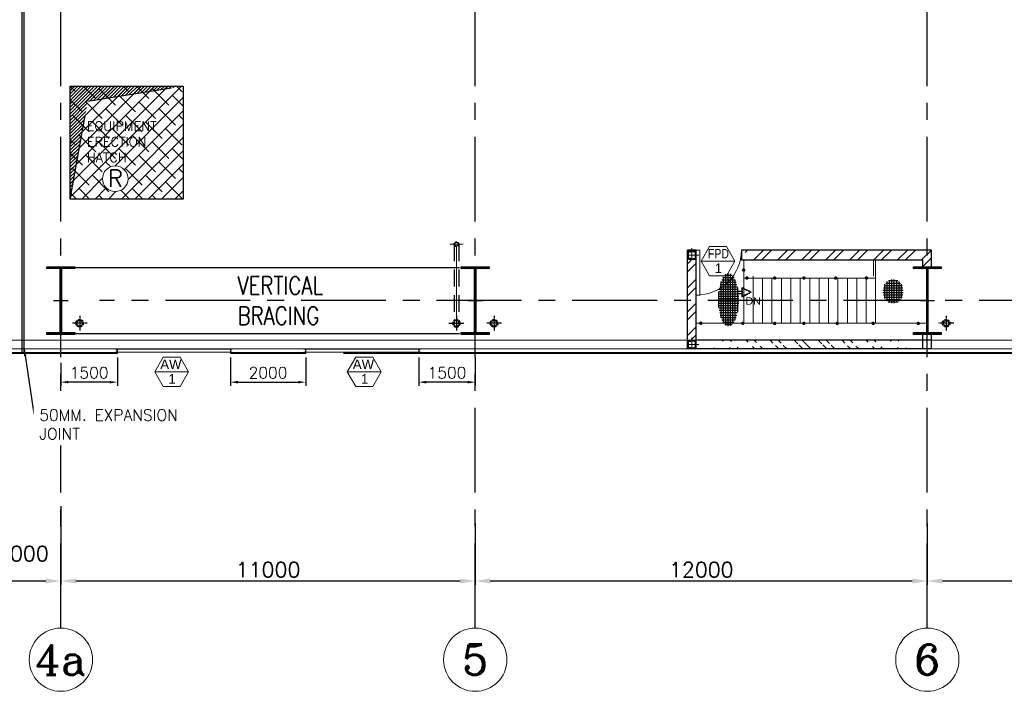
# Model space of a CAD drawing. Header units: inches. Extents: x 306235 to 1392759, y -66369 to 421098.
# Tile 56 of 91: x 439105 to 465241, y 83747 to 101590. Entities that reach past the tile are written whole.
import ezdxf
from ezdxf.enums import TextEntityAlignment as Align

# ---------------------------------------------------------------- set-up
doc = ezdxf.new("R2010")
doc.units = ezdxf.units.IN
doc.header["$LTSCALE"] = 1800
doc.header["$MEASUREMENT"] = 0
for name, pattern in [('CENTER', [2, 1.25, -0.25, 0.25, -0.25]), ('CENTER2', [1.125, 0.75, -0.125, 0.125, -0.125]), ('DASHDOT', [1, 0.5, -0.25, 0, -0.25]), ('DASHED', [0.75, 0.5, -0.25]), ('HIDDEN', [0.375, 0.25, -0.125]), ('HIDDEN2', [0.1875, 0.125, -0.0625])]:
    doc.linetypes.add(name, pattern=pattern)
doc.layers.get('0').update_dxf_attribs({"color": 253, "lineweight": 9})
for name, color, linetype, lineweight in [('2CON', 1, 'Continuous', 13), ('7', 8, 'CENTER', 13), ('A-CHEQUERED PLATE HATCH', 252, 'Continuous', 9), ('A-DOOR', 31, 'Continuous', 9), ('A-WIN TAG', 3, 'Continuous', 13), ('A-WIN TAG TEXT', 3, 'Continuous', 13), ('CL', 8, 'CENTER', 15), ('CLAD-1', 3, 'Continuous', 15), ('CONCRETE', 145, 'Continuous', 18), ('D', 2, 'Continuous', 13), ('dimension line', 4, 'Continuous', 13), ('DRAIN', 251, 'DASHED', 25), ('HRAIL', 31, 'Continuous', 5), ('OPENING EO', 2, 'Continuous', 18), ('STAIR', 2, 'Continuous', 18), ('STEEL', 231, 'Continuous', 18), ('TAG', 4, 'Continuous', 15), ('WIN', 31, 'Continuous', 13), ('WINDOW', 3, 'Continuous', 13)]:
    doc.layers.add(name, color=color, linetype=linetype, lineweight=lineweight)
for name, color, linetype in [('BRACING', 1, 'HIDDEN'), ('CEN', 2, 'CENTER'), ('COL', 1, 'Continuous'), ('DIM', 4, 'Continuous'), ('GRID', 251, 'CENTER'), ('HATCH', 9, 'Continuous'), ('OPENING', 40, 'Continuous'), ('R2CON', 1, 'Continuous'), ('RAIN WATER', 6, 'Continuous'), ('TEXT', 3, 'Continuous'), ('WALL', 6, 'Continuous')]:
    doc.layers.add(name, color=color, linetype=linetype)
doc.styles.add('ROAMNS', font='ROMANS.shx')
doc.styles.add('ROMANC', font='ROMANC.SHX')
doc.styles.add('ROMANS', font='romans.shx')
doc.styles.get("Standard").update_dxf_attribs({"font": 'arial.ttf'})
doc.dimstyles.new('DIM INT 1', dxfattribs={"dimtxt": 300, "dimasz": 200, "dimexe": 100, "dimexo": 100, "dimgap": 100, "dimtad": 1, "dimdec": 0, "dimzin": 13, "dimdsep": 46, "dimlunit": 5, "dimtxsty": 'ROAMNS', "dimblk1": 'CLOSEDBLANK', "dimcen": 0.09, "dimclrd": 9, "dimclre": 9, "dimclrt": 4, "dimadec": 0, "dimazin": 0, "dimtfac": 1, "dimtdec": 0, "dimtix": 1, "dimtmove": 2, "dimatfit": 3, "dimfxl": 1, "dimtolj": 1, "dimtzin": 13, "dimarcsym": 0})
doc.dimstyles.new('DIM100 x2', dxfattribs={"dimscale": 0, "dimtxt": 400, "dimasz": 400, "dimexe": 100, "dimexo": 100, "dimgap": 100, "dimtad": 1, "dimdec": 0, "dimzin": 13, "dimdsep": 46, "dimtxsty": 'ROMANS', "dimblk2": 'OBLIQUE', "dimcen": 100, "dimdle": 100, "dimclrd": 9, "dimclre": 9, "dimclrt": 4, "dimadec": 0, "dimazin": 0, "dimtfac": 1.1, "dimtdec": 0, "dimtix": 1, "dimtmove": 2, "dimatfit": 3, "dimfxl": 1, "dimtolj": 1, "dimtzin": 13, "dimarcsym": 0})

# ---------------------------------------------------------------- blocks, each defined once
blk = doc.blocks.new('*D796')
at = {"layer": 'Defpoints', "color": 0, "transparency": 16777216}
for p in [(463197.7028787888, 88302.41667678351), (473697.7028787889, 87158.51892256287), (463197.7028787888, 86676.84637504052)]:
    blk.add_point(p, dxfattribs=at)
at = {"layer": 'dimension line', "color": 9, "lineweight": -2, "transparency": 16777216}
for p, q in [((463197.7028787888, 88202.41667678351), (463197.7028787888, 86576.84637504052)), ((473697.7028787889, 87058.51892256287), (473697.7028787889, 86576.84637504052)), ((473297.7028787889, 86676.84637504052), (463597.7028787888, 86676.84637504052))]:
    blk.add_line(p, q, dxfattribs=at)
at = {"layer": 'dimension line', "color": 9, "transparency": 16777216}
for points in [[(463597.7028787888, 86743.51304170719), (463597.7028787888, 86610.17970837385), (463197.7028787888, 86676.84637504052)], [(473297.7028787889, 86743.51304170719), (473297.7028787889, 86610.17970837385), (473697.7028787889, 86676.84637504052)]]:
    blk.add_solid(points, dxfattribs=at)
at = {"layer": 'dimension line', "color": 4, "transparency": 16777216, "insert": (468447.7028787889, 86976.84637504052), "char_height": 400, "attachment_point": 5, "style": 'ROMANS'}
blk.add_mtext('\\A1;10500', dxfattribs=at)
blk = doc.blocks.new('_Oblique')
at = {"color": 0, "linetype": 'ByBlock', "lineweight": -2}
blk.add_line((-0.5, -0.5), (0.5, 0.5), dxfattribs=at)
blk = doc.blocks.new('*D797')
at = {"layer": 'Defpoints', "color": 0, "transparency": 16777216}
for p in [(440197.7028787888, 88302.41667678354), (451197.7028787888, 88302.41667678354), (440197.7028787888, 86676.84637504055)]:
    blk.add_point(p, dxfattribs=at)
at = {"layer": 'dimension line', "color": 9, "lineweight": -2, "transparency": 16777216}
for p, q in [((440197.7028787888, 88202.41667678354), (440197.7028787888, 86576.84637504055)), ((451197.7028787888, 88202.41667678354), (451197.7028787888, 86576.84637504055)), ((450797.7028787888, 86676.84637504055), (440597.7028787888, 86676.84637504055))]:
    blk.add_line(p, q, dxfattribs=at)
at = {"layer": 'dimension line', "color": 9, "transparency": 16777216}
for points in [[(440597.7028787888, 86743.51304170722), (440597.7028787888, 86610.17970837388), (440197.7028787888, 86676.84637504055)], [(450797.7028787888, 86743.51304170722), (450797.7028787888, 86610.17970837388), (451197.7028787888, 86676.84637504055)]]:
    blk.add_solid(points, dxfattribs=at)
at = {"layer": 'dimension line', "color": 4, "transparency": 16777216, "insert": (445697.7028787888, 86976.84637504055), "char_height": 400, "attachment_point": 5, "style": 'ROMANS'}
blk.add_mtext('\\A1;11000', dxfattribs=at)
blk = doc.blocks.new('*D798')
at = {"layer": 'Defpoints', "color": 0, "transparency": 16777216}
for p in [(451197.7028787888, 88302.41667678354), (463197.7028787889, 87158.51892256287), (451197.7028787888, 86676.84637504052)]:
    blk.add_point(p, dxfattribs=at)
at = {"layer": 'dimension line', "color": 9, "lineweight": -2, "transparency": 16777216}
for p, q in [((451197.7028787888, 88202.41667678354), (451197.7028787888, 86576.84637504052)), ((463197.7028787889, 87058.51892256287), (463197.7028787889, 86576.84637504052)), ((462797.7028787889, 86676.84637504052), (451597.7028787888, 86676.84637504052))]:
    blk.add_line(p, q, dxfattribs=at)
at = {"layer": 'dimension line', "color": 9, "transparency": 16777216}
for points in [[(451597.7028787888, 86743.51304170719), (451597.7028787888, 86610.17970837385), (451197.7028787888, 86676.84637504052)], [(462797.7028787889, 86743.51304170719), (462797.7028787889, 86610.17970837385), (463197.7028787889, 86676.84637504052)]]:
    blk.add_solid(points, dxfattribs=at)
at = {"layer": 'dimension line', "color": 4, "transparency": 16777216, "insert": (457197.7028787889, 86976.84637504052), "char_height": 400, "attachment_point": 5, "style": 'ROMANS'}
blk.add_mtext('\\A1;12000', dxfattribs=at)
blk = doc.blocks.new('A-ROW COLUMN')
at = {"layer": 'COL'}
h = blk.add_hatch(dxfattribs=at)
h.set_pattern_fill('ANSI31', color=256, scale=200, style=0)
h.set_pattern_definition([(45, (165226.3532818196, 18853.89395032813), (-17.67766952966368, 17.67766952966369), [])])
h.paths.add_polyline_path([(180798.5317529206, 40889.7530772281), (181538.5317529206, 40889.7530772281), (181538.5317529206, 40839.7530772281), (180798.5317529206, 40839.7530772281)])
h.paths.add_polyline_path([(181152.5317529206, 42589.7530772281), (181184.5317529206, 42589.7530772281), (181184.5317529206, 40889.7530772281), (181152.5317529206, 40889.7530772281)])
h.paths.add_polyline_path([(180798.5317529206, 42639.7530772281), (181538.5317529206, 42639.7530772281), (181538.5317529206, 42589.7530772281), (180798.5317529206, 42589.7530772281)])
blk.add_line((181168.5317529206, 40839.7530772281), (181168.5317529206, 42639.7530772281))
at = {"layer": 'CEN'}
for p, q in [((181168.5317529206, 40839.7530772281), (181168.5317529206, 42639.7530772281)), ((180976.9632969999, 41739.7530772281), (181360.1002088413, 41739.7530772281))]:
    blk.add_line(p, q, dxfattribs=at)
at = {"layer": 'COL'}
for points in [[(180798.5317529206, 42639.7530772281), (181538.5317529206, 42639.7530772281), (181538.5317529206, 42589.7530772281), (180798.5317529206, 42589.7530772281)], [(181152.5317529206, 42589.7530772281), (181184.5317529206, 42589.7530772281), (181184.5317529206, 40889.7530772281), (181152.5317529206, 40889.7530772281)], [(180798.5317529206, 40889.7530772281), (181538.5317529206, 40889.7530772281), (181538.5317529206, 40839.7530772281), (180798.5317529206, 40839.7530772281)]]:
    blk.add_lwpolyline(points, close=True, dxfattribs=at)
blk = doc.blocks.new('*D831')
at = {"layer": 'Defpoints', "color": 0, "transparency": 16777216}
for p in [(438197.7028787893, 89171.27082206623), (440197.7028787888, 88764.18355925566), (438197.7028787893, 86676.84637504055)]:
    blk.add_point(p, dxfattribs=at)
at = {"layer": 'dimension line', "color": 9, "lineweight": -2, "transparency": 16777216}
for p, q in [((438197.7028787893, 89071.27082206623), (438197.7028787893, 86576.84637504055)), ((440197.7028787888, 88664.18355925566), (440197.7028787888, 86576.84637504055)), ((439797.7028787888, 86676.84637504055), (438597.7028787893, 86676.84637504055))]:
    blk.add_line(p, q, dxfattribs=at)
at = {"layer": 'dimension line', "color": 9, "transparency": 16777216}
for points in [[(438597.7028787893, 86743.51304170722), (438597.7028787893, 86610.17970837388), (438197.7028787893, 86676.84637504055)], [(439797.7028787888, 86743.51304170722), (439797.7028787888, 86610.17970837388), (440197.7028787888, 86676.84637504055)]]:
    blk.add_solid(points, dxfattribs=at)
at = {"layer": 'dimension line', "color": 4, "transparency": 16777216, "insert": (439191.7867049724, 87407.24660530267), "char_height": 400, "attachment_point": 5, "style": 'ROMANS'}
blk.add_mtext('\\A1;2000', dxfattribs=at)
blk = doc.blocks.new('A$C4B6D6B1A')
at = {"layer": 'COL'}
h = blk.add_hatch(dxfattribs=at)
h.set_pattern_fill('ANSI37', color=8, scale=500)
h.set_pattern_definition([(45, (-43463.29067592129, -73146.58325564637), (-44.19417382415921, 44.19417382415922), []), (135, (-43463.29067592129, -73146.58325564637), (-44.19417382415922, -44.19417382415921), [])])
edge = h.paths.add_edge_path()
edge.add_line((-358.2511904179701, 38.93688724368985), (-122.0011904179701, 157.0618872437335))
edge.add_line((-122.2387926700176, -79.18811275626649), (-122.2387926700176, 157.0618872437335))
edge.add_line((-358.6440867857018, 38.93688724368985), (-122.3940867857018, -79.18811275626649))
at = {"layer": 'COL', "color": 9}
for p, q in [((-358.6440867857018, 38.93688724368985), (-122.3940867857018, -79.18811275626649)), ((-358.2511904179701, 38.93688724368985), (-122.0011904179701, 157.0618872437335)), ((-122.2387926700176, -79.18811275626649), (-122.2387926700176, 157.0618872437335)), ((0, 70.0667441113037), (-119.5313248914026, 70.06674411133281)), ((0, 0), (-117.2724169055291, 0)), ((0, 0), (0, 70.0667441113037))]:
    blk.add_line(p, q, dxfattribs=at)
blk = doc.blocks.new('*D897')
at = {"layer": 'Defpoints', "color": 0, "transparency": 16777216}
for p in [(440197.7028787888, 92571.87493370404), (441697.7028787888, 92717.30952709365), (440197.7028787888, 91960.09250967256)]:
    blk.add_point(p, dxfattribs=at)
at = {"layer": 'DIM', "color": 9, "lineweight": -2, "transparency": 16777216}
for p, q in [((441697.7028787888, 92617.30952709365), (441697.7028787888, 91860.09250967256)), ((440197.7028787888, 92471.87493370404), (440197.7028787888, 91860.09250967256)), ((441497.7028787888, 91960.09250967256), (440397.7028787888, 91960.09250967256))]:
    blk.add_line(p, q, dxfattribs=at)
at = {"layer": 'DIM', "color": 9, "transparency": 16777216}
for points in [[(440397.7028787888, 91993.42584300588), (440397.7028787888, 91926.75917633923), (440197.7028787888, 91960.09250967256)], [(441497.7028787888, 91993.42584300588), (441497.7028787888, 91926.75917633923), (441697.7028787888, 91960.09250967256)]]:
    blk.add_solid(points, dxfattribs=at)
at = {"layer": 'DIM', "color": 4, "transparency": 16777216, "insert": (440947.7028787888, 92210.09250967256), "char_height": 300, "attachment_point": 5, "style": 'ROAMNS'}
blk.add_mtext('\\A1;1500', dxfattribs=at)
blk = doc.blocks.new('_ClosedBlank')
at = {"color": 0, "linetype": 'ByBlock', "lineweight": -2}
for p, q in [((-1, 0.1666666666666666), (0, 0)), ((-1, 0.1666666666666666), (-1, -0.1666666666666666)), ((0, 0), (-1, -0.1666666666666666))]:
    blk.add_line(p, q, dxfattribs=at)
blk = doc.blocks.new('*D898')
at = {"layer": 'Defpoints', "color": 0, "transparency": 16777216}
for p in [(444697.7028772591, 92717.30952709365), (446697.7028787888, 92717.30952709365), (446697.7028787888, 91960.09250967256)]:
    blk.add_point(p, dxfattribs=at)
at = {"layer": 'DIM', "color": 9, "lineweight": -2, "transparency": 16777216}
for p, q in [((444697.7028772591, 92617.30952709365), (444697.7028772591, 91860.09250967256)), ((446697.7028787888, 92617.30952709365), (446697.7028787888, 91860.09250967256)), ((444897.7028772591, 91960.09250967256), (446497.7028787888, 91960.09250967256))]:
    blk.add_line(p, q, dxfattribs=at)
at = {"layer": 'DIM', "color": 9, "transparency": 16777216}
for points in [[(444897.7028772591, 91993.42584300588), (444897.7028772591, 91926.75917633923), (444697.7028772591, 91960.09250967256)], [(446497.7028787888, 91993.42584300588), (446497.7028787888, 91926.75917633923), (446697.7028787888, 91960.09250967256)]]:
    blk.add_solid(points, dxfattribs=at)
at = {"layer": 'DIM', "color": 4, "transparency": 16777216, "insert": (445697.702878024, 92210.09250967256), "char_height": 300, "attachment_point": 5, "style": 'ROAMNS'}
blk.add_mtext('\\A1;2000', dxfattribs=at)
blk = doc.blocks.new('*D899')
at = {"layer": 'Defpoints', "color": 0, "transparency": 16777216}
for p in [(449697.7028818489, 92717.30952709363), (451197.7028787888, 92717.30952709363), (449697.7028818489, 91960.09250967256)]:
    blk.add_point(p, dxfattribs=at)
at = {"layer": 'DIM', "color": 9, "lineweight": -2, "transparency": 16777216}
for p, q in [((449697.7028818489, 92617.30952709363), (449697.7028818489, 91860.09250967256)), ((451197.7028787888, 92617.30952709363), (451197.7028787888, 91860.09250967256)), ((450997.7028787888, 91960.09250967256), (449897.7028818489, 91960.09250967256))]:
    blk.add_line(p, q, dxfattribs=at)
at = {"layer": 'DIM', "color": 9, "transparency": 16777216}
for points in [[(449897.7028818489, 91993.42584300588), (449897.7028818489, 91926.75917633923), (449697.7028818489, 91960.09250967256)], [(450997.7028787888, 91993.42584300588), (450997.7028787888, 91926.75917633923), (451197.7028787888, 91960.09250967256)]]:
    blk.add_solid(points, dxfattribs=at)
at = {"layer": 'DIM', "color": 4, "transparency": 16777216, "insert": (450447.7028803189, 92210.09250967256), "char_height": 300, "attachment_point": 5, "style": 'ROAMNS'}
blk.add_mtext('\\A1;1500', dxfattribs=at)
blk = doc.blocks.new('A$C3B1115A1')
at = {"layer": 'STEEL'}
for p, q in [((-269.7266346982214, -91.45636124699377), (-319.6381889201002, -91.45636124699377)), ((-319.6381889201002, -91.45636124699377), (-319.6381889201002, -191.4548612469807)), ((-319.6381889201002, -191.4548612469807), (-269.7266346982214, -191.4548612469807))]:
    blk.add_line(p, q, dxfattribs=at)
blk.add_lwpolyline([(-269.7266346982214, -191.4548612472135), (-269.7266346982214, -182.5648764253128, 0.3974335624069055), (-272.0826198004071, -180.0690515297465), (-307.2823038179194, -176.5909334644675, -0.3974335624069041), (-309.638288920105, -174.0951085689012), (-309.638288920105, -108.8161139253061, -0.3974335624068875), (-307.2823038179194, -106.3202890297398), (-272.0826198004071, -102.8421709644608, 0.3974335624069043), (-269.7266346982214, -100.3463460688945), (-269.7266346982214, -91.45636124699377)], format="xyb", dxfattribs=at)
blk = doc.blocks.new('RWDP')
at = {"layer": 'RAIN WATER', "linetype": 'CENTER2', "ltscale": 0.05}
for p, q in [((500, -400), (500, -800)), ((700, -600), (300, -600))]:
    blk.add_line(p, q, dxfattribs=at)
at = {"layer": 'RAIN WATER', "linetype": 'HIDDEN2', "ltscale": 0.25}
blk.add_circle((500, -600), 100, dxfattribs=at)
at = {"layer": 'RAIN WATER', "ltscale": 0.25}
blk.add_circle((500, -600), 75, dxfattribs=at)
blk = doc.blocks.new('M_Fire Door Single - 1200 x 2100mm FPD1-Level 1')
at = {"layer": 'A-DOOR'}
for p, q in [((499.9999999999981, -114.9999999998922), (499.9999999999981, -1314.99999999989)), ((599.9999999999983, -114.9999999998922), (499.9999999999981, -114.9999999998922)), ((599.9999999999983, -114.9999999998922), (599.9999999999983, -1314.99999999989)), ((599.9999999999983, -1314.99999999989), (499.9999999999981, -1314.99999999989))]:
    blk.add_line(p, q, dxfattribs=at)
blk.add_arc((599.9999999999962, -114.9999999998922), 1200, 180.0000000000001, 269.9999999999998, dxfattribs=at)

msp = doc.modelspace()

# ---------------------------------------------------------------- hatches: boundary and pattern name
at = {"layer": 'A-CHEQUERED PLATE HATCH', "linetype": 'Continuous'}
h = msp.add_hatch(dxfattribs=at)
h.set_pattern_fill('ANSI38', color=256, scale=2000, angle=180, style=0)
h.set_pattern_definition([(225, (2803.999999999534, -649.9999999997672), (176.7766952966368, -176.7766952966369), []), (315, (2803.999999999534, -649.9999999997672), (530.3300858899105, -176.7766952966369), [625, -375])])
edge = h.paths.add_edge_path(flags=16)
edge.add_arc((441641.419219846, 97362.9163495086), 339.7426645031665, 0, 360)
h.paths.add_polyline_path([(440447.7028787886, 99825.30952709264), (443447.7028787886, 99825.30952709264), (443447.7028787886, 96825.30952709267), (440447.7028787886, 96825.30952709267)])
h.paths.add_polyline_path([(440823.1840181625, 97742.40231642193), (442948.1840181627, 97742.40231642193), (442948.1840181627, 98950.73564975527), (440823.1840181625, 98950.73564975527)], flags=24)
at = {"layer": 'D', "linetype": 'Continuous'}
h = msp.add_hatch(dxfattribs=at)
h.set_pattern_fill('ANSI32', color=8, scale=1200, style=0)
h.set_pattern_definition([(45, (0, 0), (-318.1980515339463, 318.1980515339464), []), (45, (212.132034, 0), (-318.1980515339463, 318.1980515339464), [])])
h.paths.add_polyline_path([(463197.7028787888, 95470.30952709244), (458359.226021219, 95470.30952709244, -0.01086045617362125), (458359.2260212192, 95417.52359064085), (458359.2260212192, 95200.30952709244), (463082.6983230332, 95200.30952709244), (463082.6983230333, 95025.30952709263), (463197.7028787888, 95025.30952709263)])
h.paths.add_polyline_path([(463312.7028787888, 95470.30952709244), (463197.7028787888, 95470.30952709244), (463197.7028787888, 95025.30952709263), (463312.7028787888, 95025.30952709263)])
h = msp.add_hatch(dxfattribs=at)
h.set_pattern_fill('ANSI32', color=8, scale=1200, style=0)
h.set_pattern_definition([(45, (419100.9361140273, 10916.34163283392), (-318.1980515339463, 318.1980515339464), []), (45, (419313.0681480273, 10916.34163283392), (-318.1980515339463, 318.1980515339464), [])])
h.paths.add_polyline_path([(456832.7028787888, 95210.30929817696), (457062.7028787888, 95210.30929817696), (457062.7028787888, 93075.3090526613), (456832.7028787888, 93075.3090526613)])
h = msp.add_hatch(dxfattribs=at)
h.set_pattern_fill('ANSI32', color=8, scale=1200, style=0)
h.set_pattern_definition([(135, (474300.9134678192, 101558.4313480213), (318.1980515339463, 318.1980515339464), []), (135, (474088.7814338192, 101558.4313480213), (318.1980515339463, 318.1980515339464), [])])
edge = h.paths.add_edge_path()
edge.add_line((463082.7028787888, 93075.30921919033), (457062.7028787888, 93075.30929817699))
edge.add_line((463312.7028787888, 92845.31270373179), (456873.7859719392, 92845.31079503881))
at = {"layer": 'HATCH'}
h = msp.add_hatch(dxfattribs=at)
h.set_pattern_fill('NET', color=256, scale=500, style=0)
h.set_pattern_definition([(0, (419100.9361140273, 9993.730345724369), (0, 62.5), []), (90, (419100.9361140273, 9993.730345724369), (-62.5, 3.827021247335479e-15), [])])
edge = h.paths.add_edge_path()
edge.add_ellipse((457922.8442154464, 94149.74804392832), major_axis=(0, 701.9339329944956), ratio=0.3863920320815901, start_angle=0, end_angle=359.9999999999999)
h = msp.add_hatch(dxfattribs=at)
h.set_pattern_fill('NET', color=256, scale=500, style=0)
h.set_pattern_definition([(0, (418883.8859893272, 10406.4649843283), (0, 62.5), []), (90, (418883.8859893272, 10406.4649843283), (-62.5, 3.827021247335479e-15), [])])
edge = h.paths.add_edge_path()
edge.add_ellipse((462290.1455720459, 94373.21090921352), major_axis=(0, 320.0402656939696), ratio=0.8474611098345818, start_angle=0, end_angle=360)
at = {"layer": 'HRAIL'}
h = msp.add_hatch(dxfattribs=at)
h.set_pattern_fill('ANSI37', color=256, scale=50, style=0)
h.set_pattern_definition([(135, (563281.0103440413, 128818.9345233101), (4.419417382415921, 4.419417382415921), []), (45, (563281.0103440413, 128818.9345233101), (4.419417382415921, -4.419417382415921), [])])
h.paths.add_polyline_path([(458356.8476162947, 94941.39507501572, -1), (458292.8476162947, 94941.39507501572, -1)])
h = msp.add_hatch(dxfattribs=at)
h.set_pattern_fill('ANSI37', color=256, scale=50, style=0)
h.set_pattern_definition([(135, (563364.0940819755, 128604.5549438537), (4.419417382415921, 4.419417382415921), []), (45, (563364.0940819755, 128604.5549438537), (4.419417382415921, -4.419417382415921), [])])
h.paths.add_polyline_path([(458439.9313542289, 94727.01549555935, -1), (458375.9313542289, 94727.01549555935, -1)])
h = msp.add_hatch(dxfattribs=at)
h.set_pattern_fill('ANSI37', color=256, scale=50, style=0)
h.set_pattern_definition([(135, (564103.2435733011, 128603.9809978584), (4.419417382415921, 4.419417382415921), []), (45, (564103.2435733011, 128603.9809978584), (4.419417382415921, -4.419417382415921), [])])
h.paths.add_polyline_path([(459179.0808455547, 94726.44154956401, -1), (459115.0808455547, 94726.44154956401, -1)])
h = msp.add_hatch(dxfattribs=at)
h.set_pattern_fill('ANSI37', color=256, scale=50, style=0)
h.set_pattern_definition([(135, (564875.9299691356, 128605.2598264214), (4.419417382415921, 4.419417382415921), []), (45, (564875.9299691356, 128605.2598264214), (4.419417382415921, -4.419417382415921), [])])
h.paths.add_polyline_path([(459951.7672413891, 94727.72037812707, -1), (459887.7672413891, 94727.72037812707, -1)])
h = msp.add_hatch(dxfattribs=at)
h.set_pattern_fill('ANSI37', color=256, scale=50, style=0)
h.set_pattern_definition([(135, (565720.5571211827, 128605.2598264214), (4.419417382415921, 4.419417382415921), []), (45, (565720.5571211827, 128605.2598264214), (4.419417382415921, -4.419417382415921), [])])
h.paths.add_polyline_path([(460796.3943934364, 94727.72037812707, -1), (460732.3943934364, 94727.72037812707, -1)])
h = msp.add_hatch(dxfattribs=at)
h.set_pattern_fill('ANSI37', color=256, scale=50, style=0)
h.set_pattern_definition([(135, (566538.7891073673, 128605.2598264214), (4.419417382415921, 4.419417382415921), []), (45, (566538.7891073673, 128605.2598264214), (4.419417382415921, -4.419417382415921), [])])
h.paths.add_polyline_path([(461614.6263796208, 94727.72037812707, -1), (461550.6263796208, 94727.72037812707, -1)])
h = msp.add_hatch(dxfattribs=at)
h.set_pattern_fill('ANSI37', color=256, scale=50, style=0)
h.set_pattern_definition([(135, (562140.962015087, 127404.0169626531), (4.419417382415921, 4.419417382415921), []), (45, (562140.962015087, 127404.0169626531), (4.419417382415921, -4.419417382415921), [])])
h.paths.add_polyline_path([(457216.7992873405, 93526.47751435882, -1), (457152.7992873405, 93526.47751435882, -1)])
h = msp.add_hatch(dxfattribs=at)
h.set_pattern_fill('ANSI37', color=256, scale=50, style=0)
h.set_pattern_definition([(135, (563255.3635986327, 127403.7428087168), (4.419417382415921, 4.419417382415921), []), (45, (563255.3635986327, 127403.7428087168), (4.419417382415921, -4.419417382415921), [])])
h.paths.add_polyline_path([(458331.2008708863, 93526.20336042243, -1), (458267.2008708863, 93526.20336042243, -1)])
h = msp.add_hatch(dxfattribs=at)
h.set_pattern_fill('ANSI37', color=256, scale=50, style=0)
h.set_pattern_definition([(135, (564102.9273975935, 127401.5780470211), (4.419417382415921, 4.419417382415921), []), (45, (564102.9273975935, 127401.5780470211), (4.419417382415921, -4.419417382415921), [])])
h.paths.add_polyline_path([(459178.764669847, 93524.03859872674, -1), (459114.764669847, 93524.03859872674, -1)])
h = msp.add_hatch(dxfattribs=at)
h.set_pattern_fill('ANSI37', color=256, scale=50, style=0)
h.set_pattern_definition([(135, (564876.4468531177, 127402.8487464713), (4.419417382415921, 4.419417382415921), []), (45, (564876.4468531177, 127402.8487464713), (4.419417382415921, -4.419417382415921), [])])
h.paths.add_polyline_path([(459952.2841253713, 93525.30929817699, -1), (459888.2841253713, 93525.30929817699, -1)])
h = msp.add_hatch(dxfattribs=at)
h.set_pattern_fill('ANSI37', color=256, scale=50, style=0)
h.set_pattern_definition([(135, (565762.0688390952, 127402.8487464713), (4.419417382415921, 4.419417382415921), []), (45, (565762.0688390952, 127402.8487464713), (4.419417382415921, -4.419417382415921), [])])
h.paths.add_polyline_path([(460837.9061113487, 93525.30929817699, -1), (460773.9061113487, 93525.30929817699, -1)])
h = msp.add_hatch(dxfattribs=at)
h.set_pattern_fill('ANSI37', color=256, scale=50, style=0)
h.set_pattern_definition([(135, (566716.1459524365, 127402.8487464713), (4.419417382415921, 4.419417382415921), []), (45, (566716.1459524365, 127402.8487464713), (4.419417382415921, -4.419417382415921), [])])
h.paths.add_polyline_path([(461791.9832246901, 93525.30929817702, -1), (461727.9832246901, 93525.30929817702, -1)])
h = msp.add_hatch(dxfattribs=at)
h.set_pattern_fill('ANSI37', color=256, scale=50, style=0)
h.set_pattern_definition([(135, (567915.2317714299, 127402.8487464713), (4.419417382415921, 4.419417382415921), []), (45, (567915.2317714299, 127402.8487464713), (4.419417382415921, -4.419417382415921), [])])
h.paths.add_polyline_path([(462991.0690436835, 93525.30929817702, -1), (462927.0690436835, 93525.30929817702, -1)])
at = {"layer": 'OPENING'}
h = msp.add_hatch(dxfattribs=at)
h.set_pattern_fill('ANSI31', color=256, scale=500, style=0)
h.set_pattern_definition([(45, (0, 0), (-44.19417382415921, 44.19417382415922), [])])
h.paths.add_polyline_path([(443447.7028787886, 99825.3095270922), (440447.7028787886, 99825.3095270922), (440447.7028787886, 96825.3095270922), (440910.2896084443, 99423.4389678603)])

# ---------------------------------------------------------------- linework, layer by layer
for centre in [(440197.7028787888, 84587.20430943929), (440197.7028787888, 84587.20430943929), (451197.7028787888, 84587.20430943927), (451197.7028787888, 84587.20430943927), (463197.7028787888, 84587.20430943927), (463197.7028787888, 84587.20430943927)]:
    msp.add_circle(centre, 840.341771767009)
at = {"layer": '2CON'}
for p, q in [((458091.378271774, 95174.04631988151), (457191.3782717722, 95174.04631988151)), ((443588.8994941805, 92233.99441938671), (442688.8994941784, 92233.99441938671)), ((448699.8994941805, 92233.99441938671), (447799.8994941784, 92233.99441938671))]:
    msp.add_line(p, q, dxfattribs=at)
at = {"layer": '7'}
msp.add_line((450697.702878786, 93332.65041437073), (450697.702878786, 95760.90623179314), dxfattribs=at)
at = {"layer": '7', "ltscale": 0.5}
msp.add_line((450520.9301622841, 95625.30952709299), (450877.7977688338, 95625.30952709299), dxfattribs=at)
at = {"layer": 'A-WIN TAG'}
for points in [[(457416.3782717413, 95563.75775150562), (457191.3782717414, 95174.0463198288), (457416.3782717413, 94784.33488810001), (457866.3782717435, 94784.33488810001), (458091.3782717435, 95174.0463198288), (457866.3782717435, 95563.75775150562)], [(442913.8994941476, 92623.70585101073), (442688.8994941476, 92233.99441933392), (442913.8994941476, 91844.28298760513), (443363.8994941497, 91844.28298760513), (443588.8994941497, 92233.99441933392), (443363.8994941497, 92623.70585101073)], [(448024.8994941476, 92623.70585101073), (447799.8994941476, 92233.99441933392), (448024.8994941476, 91844.28298760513), (448474.8994941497, 91844.28298760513), (448699.8994941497, 92233.99441933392), (448474.8994941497, 92623.70585101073)]]:
    msp.add_lwpolyline(points, close=True, dxfattribs=at)
at = {"layer": 'BRACING', "const_width": 40}
for points in [[(440593.3546967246, 95000.30952709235), (450785.2028787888, 95000.30952709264)], [(440593.3546967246, 93250.30952709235), (450785.2028787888, 93250.30952709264)]]:
    msp.add_lwpolyline(points, dxfattribs=at)
at = {"layer": 'CL', "linetype": 'CENTER'}
for p, q in [((456832.7028787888, 95086.51558389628), (456832.7028787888, 95470.30952709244)), ((457062.7028787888, 95086.51558389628), (457062.7028787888, 95470.30952709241))]:
    msp.add_line(p, q, dxfattribs=at)
at = {"layer": 'CL', "linetype": 'DASHDOT'}
msp.add_line((461767.5438474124, 94778.48918255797), (461767.5438474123, 95200.30952709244), dxfattribs=at)
at = {"layer": 'CLAD-1'}
for p, q in [((441697.7028787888, 92745.31102709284), (441697.7028787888, 92717.30952709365)), ((444697.7028772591, 92745.31102709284), (444697.7028772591, 92717.30952709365)), ((446697.7028787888, 92745.31102709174), (446697.7028787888, 92717.30952709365)), ((449697.7028772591, 92745.31102709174), (449697.7028772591, 92717.30952709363))]:
    msp.add_line(p, q, dxfattribs=at)
at = {"layer": 'CLAD-1', "flags": 128}
for points in [[(441697.7028787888, 92745.30952709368), (436697.7028787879, 92745.30952709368)], [(441697.7028787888, 92717.30952709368), (436697.7028787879, 92717.30952709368)], [(446697.7028787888, 92745.30952709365), (444697.702877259, 92745.30952709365)], [(446697.7028787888, 92745.30952709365), (444697.7028772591, 92745.30952709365)], [(446697.7028787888, 92717.30952709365), (444697.7028772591, 92717.30952709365)], [(446697.7028787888, 92717.30952709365), (444697.7028772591, 92717.30952709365)], [(475197.7028803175, 92745.30952709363), (447697.7028772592, 92745.30952709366)], [(475197.7028803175, 92717.30952709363), (447697.7028772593, 92717.30952709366)]]:
    msp.add_lwpolyline(points, dxfattribs=at)
at = {"layer": 'COL', "color": 2}
for p, q in [((456839.7028787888, 95425.30952709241), (456839.7028787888, 95245.30952709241)), ((456839.7028787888, 95425.30952709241), (456847.7028787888, 95425.30952709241)), ((456972.7028787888, 95435.30952709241), (456847.7028787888, 95435.30952709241)), ((456847.7028787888, 95435.30952709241), (456847.7028787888, 95235.30952709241)), ((456857.7028787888, 95435.30952709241), (456857.7028787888, 95443.30952709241)), ((456857.7028787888, 95443.30952709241), (457037.7028787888, 95443.30952709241)), ((456972.7028787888, 95435.30952709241), (457047.7028787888, 95435.30952709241)), ((457037.7028787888, 95435.30952709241), (457037.7028787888, 95443.30952709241)), ((457047.7028787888, 95435.30952709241), (457047.7028787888, 95235.30952709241)), ((457055.7028787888, 95425.30952709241), (457047.7028787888, 95425.30952709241)), ((457055.7028787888, 95425.30952709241), (457055.7028787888, 95245.30952709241)), ((456839.7028787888, 95245.30952709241), (456847.7028787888, 95245.30952709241)), ((456847.7028787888, 95235.30952709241), (456972.7028787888, 95235.30952709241)), ((456857.7028787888, 95235.30952709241), (456857.7028787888, 95227.30952709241)), ((456857.7028787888, 95227.30952709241), (457037.7028787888, 95227.30952709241)), ((457047.7028787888, 95235.30952709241), (456972.7028787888, 95235.30952709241)), ((457037.7028787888, 95235.30952709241), (457037.7028787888, 95227.30952709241)), ((457055.7028787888, 95245.30952709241), (457047.7028787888, 95245.30952709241)), ((456839.7028787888, 93050.30929817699), (456839.7028787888, 92870.30929817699)), ((456839.7028787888, 93050.30929817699), (456847.7028787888, 93050.30929817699)), ((456972.7028787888, 93060.30929817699), (456847.7028787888, 93060.30929817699)), ((456847.7028787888, 93060.30929817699), (456847.7028787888, 92860.30929817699)), ((456857.7028787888, 93060.30929817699), (456857.7028787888, 93068.30929817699)), ((456857.7028787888, 93068.30929817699), (457037.7028787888, 93068.30929817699)), ((456972.7028787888, 93060.30929817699), (457047.7028787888, 93060.30929817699)), ((457037.7028787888, 93060.30929817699), (457037.7028787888, 93068.30929817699)), ((457047.7028787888, 93060.30929817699), (457047.7028787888, 92860.30929817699)), ((457055.7028787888, 93050.30929817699), (457047.7028787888, 93050.30929817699)), ((457055.7028787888, 93050.30929817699), (457055.7028787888, 92870.30929817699)), ((456839.7028787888, 92870.30929817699), (456847.7028787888, 92870.30929817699)), ((456847.7028787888, 92860.30929817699), (456972.7028787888, 92860.30929817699)), ((456857.7028787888, 92860.30929817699), (456857.7028787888, 92852.30929817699)), ((456857.7028787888, 92852.30929817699), (457037.7028787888, 92852.30929817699)), ((457047.7028787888, 92860.30929817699), (456972.7028787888, 92860.30929817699)), ((457037.7028787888, 92860.30929817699), (457037.7028787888, 92852.30929817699)), ((457055.7028787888, 92870.30929817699), (457047.7028787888, 92870.30929817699))]:
    msp.add_line(p, q, dxfattribs=at)
for points in [[(456922.7028787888, 95235.30952709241), (456922.7028787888, 95238.56472825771, 0.4015435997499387), (456916.9635021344, 95244.55906520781), (456859.4422554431, 95247.05998897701, -0.4015435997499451), (456853.7028787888, 95253.05432592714), (456853.7028787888, 95417.56472825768, -0.4015435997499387), (456859.4422554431, 95423.55906520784), (456916.9635021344, 95426.05998897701, 0.4015435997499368), (456922.7028787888, 95432.05432592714), (456922.7028787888, 95435.30952709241)], [(456972.7028787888, 95235.30952709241), (456972.7028787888, 95238.56472825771, -0.4015435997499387), (456978.4422554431, 95244.55906520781), (457035.9635021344, 95247.05998897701, 0.4015435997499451), (457041.7028787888, 95253.05432592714), (457041.7028787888, 95417.56472825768, 0.4015435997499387), (457035.9635021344, 95423.55906520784), (456978.4422554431, 95426.05998897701, -0.4015435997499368), (456972.7028787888, 95432.05432592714), (456972.7028787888, 95435.30952709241)], [(456922.7028787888, 92860.30929817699), (456922.7028787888, 92863.56449934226, 0.4015435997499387), (456916.9635021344, 92869.55883629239), (456859.4422554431, 92872.05976006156, -0.4015435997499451), (456853.7028787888, 92878.05409701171), (456853.7028787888, 93042.56449934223, -0.4015435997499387), (456859.4422554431, 93048.55883629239), (456916.9635021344, 93051.05976006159, 0.4015435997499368), (456922.7028787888, 93057.05409701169), (456922.7028787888, 93060.30929817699)], [(456972.7028787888, 92860.30929817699), (456972.7028787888, 92863.56449934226, -0.4015435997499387), (456978.4422554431, 92869.55883629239), (457035.9635021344, 92872.05976006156, 0.4015435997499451), (457041.7028787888, 92878.05409701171), (457041.7028787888, 93042.56449934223, 0.4015435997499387), (457035.9635021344, 93048.55883629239), (456978.4422554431, 93051.05976006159, -0.4015435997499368), (456972.7028787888, 93057.05409701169), (456972.7028787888, 93060.30929817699)]]:
    msp.add_lwpolyline(points, format="xyb", dxfattribs=at)
at = {"layer": 'CONCRETE'}
for p, q in [((403652.7028787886, 93075.3092802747), (540242.7028787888, 93075.30928027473)), ((403422.7028787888, 92845.30928027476), (540472.7028787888, 92845.30928027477))]:
    msp.add_line(p, q, dxfattribs=at)
at = {"layer": 'D', "color": 8, "linetype": 'Continuous'}
for p, q in [((456947.7028787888, 95227.30952709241), (456947.7028787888, 95518.31751960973)), ((456839.7028787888, 95335.30952709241), (457134.0643458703, 95335.30952709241)), ((456947.7028787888, 92852.30929817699), (456947.7028787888, 93143.31729069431)), ((456839.7028787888, 92960.30929817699), (457134.0643458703, 92960.30929817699))]:
    msp.add_line(p, q, dxfattribs=at)
at = {"layer": 'DRAIN', "color": 4, "linetype": 'HIDDEN'}
for p, q in [((450635.202878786, 95625.30952709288), (450635.202878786, 93602.71549925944)), ((450760.202878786, 95625.30952709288), (450760.2028787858, 93604.0146679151))]:
    msp.add_line(p, q, dxfattribs=at)
at = {"layer": 'GRID'}
for p, q in [((440197.7028787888, 85427.5460812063), (440197.7028787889, 140624.980465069)), ((451197.7028787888, 85427.54608120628), (451197.7028787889, 140624.980465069)), ((463197.7028787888, 85427.54608120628), (463197.7028787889, 140624.980465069)), ((546023.3546967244, 94125.30952709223), (441223.3546967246, 94125.30952709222))]:
    msp.add_line(p, q, dxfattribs=at)
at = {"layer": 'GRID', "color": 1, "true_color": 0xff0000}
for p, q in [((440910.2896084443, 99423.4389678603), (443447.7028787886, 99825.3095270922)), ((440447.7028787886, 96825.3095270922), (440910.2896084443, 99423.4389678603))]:
    msp.add_line(p, q, dxfattribs=at)
at = {"layer": 'HRAIL'}
for centre in [(458324.8476162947, 94941.39507501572), (458407.9313542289, 94727.01549555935), (459147.0808455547, 94726.44154956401), (459919.7672413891, 94727.72037812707), (460764.3943934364, 94727.72037812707), (461582.6263796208, 94727.72037812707), (457184.7992873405, 93526.47751435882), (458299.2008708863, 93526.20336042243), (459146.764669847, 93524.03859872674), (459920.2841253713, 93525.30929817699), (460805.9061113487, 93525.30929817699), (461759.9832246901, 93525.30929817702), (462959.0690436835, 93525.30929817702)]:
    msp.add_circle(centre, 32, dxfattribs=at)
at = {"layer": 'OPENING'}
msp.add_lwpolyline([(440447.7028787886, 99825.3095270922), (443447.7028787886, 99825.3095270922), (443447.7028787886, 96825.3095270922), (440447.7028787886, 96825.3095270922)], close=True, dxfattribs=at)
at = {"layer": 'RAIN WATER', "linetype": 'HIDDEN2', "ltscale": 0.25}
for centre in [(450697.702878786, 95625.30952709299), (450697.7028787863, 95625.3095270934)]:
    msp.add_circle(centre, 62.5, dxfattribs=at)
at = {"layer": 'RAIN WATER', "color": 6}
for centre in [(450697.702878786, 95625.30952709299), (450697.7028787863, 95625.3095270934)]:
    msp.add_circle(centre, 50, dxfattribs=at)
at = {"layer": 'STAIR'}
for p, q in [((458322.5685504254, 93525.30929817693), (458322.5685504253, 95200.30952709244)), ((461822.7028787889, 94729.68900851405), (461822.7028787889, 95200.30952709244)), ((461822.7028787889, 94725.30929817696), (458322.5685504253, 94725.30929817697)), ((458574.5685504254, 93525.30929817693), (458574.5685504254, 94777.43166544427)), ((458824.5685504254, 93525.30929817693), (458824.5685504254, 94725.30929817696)), ((459074.5685504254, 93525.30929817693), (459074.5685504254, 94725.30929817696)), ((459324.5685504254, 93525.30929817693), (459324.5685504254, 94725.30929817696)), ((459574.5685504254, 93525.30929817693), (459574.5685504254, 94725.30929817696)), ((459824.5685504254, 93525.30929817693), (459824.5685504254, 94725.30929817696)), ((460074.5685504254, 93525.30929817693), (460074.5685504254, 94725.30929817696)), ((460324.5685504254, 93525.30929817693), (460324.5685504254, 94725.30929817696)), ((460574.5685504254, 93525.30929817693), (460574.5685504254, 94725.30929817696)), ((460824.5685504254, 93525.30929817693), (460824.5685504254, 94725.30929817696)), ((461074.5685504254, 93525.30929817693), (461074.5685504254, 94725.30929817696)), ((461324.5685504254, 93525.30929817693), (461324.5685504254, 94725.30929817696)), ((461574.5685504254, 93525.30929817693), (461574.5685504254, 94725.30929817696)), ((461822.7028787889, 93525.30929817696), (461822.7028787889, 94725.30929817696)), ((463197.7028787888, 93525.30929817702), (457062.7028787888, 93525.30929817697))]:
    msp.add_line(p, q, dxfattribs=at)
at = {"layer": 'TAG'}
msp.add_circle((441641.419219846, 97362.9163495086), 339.7426645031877, dxfattribs=at)
at = {"layer": 'WALL'}
for p, q in [((439172.7028787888, 92717.30952709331), (439172.702878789, 138305.3095270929)), ((439222.7028787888, 92717.30952709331), (439222.702878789, 138305.3095270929)), ((457062.7028787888, 95470.30952709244), (456832.7028787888, 95470.30952709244)), ((456832.7028787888, 92845.31079082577), (456832.7028787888, 95470.30952709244)), ((457062.7028787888, 93075.3090526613), (457062.7028787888, 95470.30952709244)), ((463312.7028787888, 95470.30952709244), (458262.2260212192, 95470.30952709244)), ((458262.2260212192, 95470.30952709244), (458262.2260212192, 95200.30952709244)), ((463312.7028787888, 95025.53153187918), (463312.7028787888, 95470.30952709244)), ((463082.6983230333, 95200.30952709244), (458262.2260212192, 95200.30952709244)), ((463082.6983230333, 95025.53153187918), (463082.6983230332, 95200.30952709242)), ((456832.7028787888, 93275.31212118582), (456832.7028787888, 95086.51558389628)), ((463312.7028787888, 93075.30922555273), (457062.7028787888, 93075.3090526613)), ((463082.7028787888, 92845.31079082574), (463082.7028787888, 93225.30952709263)), ((463312.7028787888, 92845.31215242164), (463312.7028787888, 93225.30952709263)), ((463312.7028787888, 92845.31215242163), (456832.7028787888, 92845.31079082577))]:
    msp.add_line(p, q, dxfattribs=at)
at = {"layer": 'WIN'}
for p, q in [((441697.7028772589, 92832.80977752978), (444697.7028772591, 92832.80977753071)), ((446697.7028772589, 92832.80977752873), (449697.7028772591, 92832.8097775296)), ((441697.7028772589, 92757.81077665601), (444697.7028772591, 92757.81077665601)), ((446697.7028772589, 92757.81077665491), (449697.7028772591, 92757.81077665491))]:
    msp.add_line(p, q, dxfattribs=at)

# ---------------------------------------------------------------- block references
at = {"layer": 'A-DOOR', "xscale": -1}
msp.add_blockref('M_Fire Door Single - 1200 x 2100mm FPD1-Level 1', (457662.7028787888, 95585.30952709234), dxfattribs=at)
at = {"layer": 'COL'}
for p in [(259029.1711258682, 52385.55644986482), (270029.1711258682, 52385.55644986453), (282029.1711258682, 52385.55644986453)]:
    msp.add_blockref('A-ROW COLUMN', p, dxfattribs=at)
at = {"layer": 'R2CON', "ltscale": 500, "xscale": -1}
msp.add_blockref('A$C4B6D6B1A', (458163.5171032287, 94311.09342717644), dxfattribs=at)
at = {"layer": 'RAIN WATER'}
for p in [(440197.7028787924, 94125.30952709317), (451197.7028787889, 94125.30952709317), (463197.7028787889, 94125.30952709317)]:
    msp.add_blockref('RWDP', p, dxfattribs=at)
at = {"layer": 'RAIN WATER', "xscale": -1}
msp.add_blockref('RWDP', (451197.702878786, 94125.30952709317), dxfattribs=at)
at = {"layer": 'STEEL', "xscale": -1}
for p in [(441378.0646883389, 92936.76588833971), (446378.0646883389, 92936.7658883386)]:
    msp.add_blockref('A$C3B1115A1', p, dxfattribs=at)
at = {"layer": 'STEEL'}
for p in [(445017.3410661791, 92936.76588833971), (450017.3410661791, 92936.7658883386)]:
    msp.add_blockref('A$C3B1115A1', p, dxfattribs=at)

# ---------------------------------------------------------------- texts
at = {"layer": 'A-WIN TAG TEXT', "width": 0.8}
msp.add_text('FPD', height=250.0000000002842, dxfattribs=at).set_placement((457652.7297434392, 95373.98950939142), align=Align.MIDDLE)
at = {"layer": 'A-WIN TAG TEXT'}
for s, p in [('1', (457652.9675779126, 94988.17782334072)), ('AW', (443119.2042650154, 92433.93760889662)), ('AW', (448230.2042650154, 92433.93760889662)), ('1', (443150.4888003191, 92048.1259228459)), ('1', (448261.4888003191, 92048.1259228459))]:
    msp.add_text(s, height=250.0000000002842, dxfattribs=at).set_placement(p, align=Align.MIDDLE)
at = {"layer": 'TAG', "style": 'ROMANS'}
msp.add_text('R', height=445.3448275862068, dxfattribs=at).set_placement((441447.5242551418, 97151.6951347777))
at = {"layer": 'TEXT'}
msp.add_text('DN', height=200, rotation=359.9999999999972, dxfattribs=at).set_placement((458371.3273510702, 94015.99409699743))
at = {"layer": 'TEXT', "style": 'ROMANC'}
for s, p in [('4a', (440197.7028787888, 84587.20430943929)), ('5', (451197.7028787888, 84587.20430943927)), ('6', (463197.7028787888, 84587.20430943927))]:
    msp.add_text(s, height=800, dxfattribs=at).set_placement(p, align=Align.MIDDLE)
at = {"layer": 'TEXT', "insert": (440885.6840181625, 98888.23564975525), "char_height": 250, "attachment_point": 1, "style": 'ROMANS'}
msp.add_mtext_dynamic_manual_height_columns('EQUIPMENT ERECTION HATCH', width=2106.178201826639, gutter_width=1, heights=[0], dxfattribs=at)
at = {"layer": 'TEXT', "insert": (444887.5287849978, 94765.30952709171), "char_height": 480, "width": 2515.419044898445, "attachment_point": 1, "style": 'ROMANS'}
msp.add_mtext('{\\W0.8;VERTICAL BRACING}', dxfattribs=at)

# ---------------------------------------------------------------- dimensions: what is measured, and where the dimension line sits
at = {"layer": 'DIM'}
for base, p1, p2, picture, middle in [((440197.7028787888, 91960.09250967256), (441697.7028787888, 92717.30952709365), (440197.7028787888, 92571.87493370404), '*D897', (440947.7028787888, 92210.09250967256)), ((449697.7028818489, 91960.09250967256), (451197.7028787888, 92717.30952709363), (449697.7028818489, 92717.30952709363), '*D899', (450447.7028803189, 92210.09250967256))]:
    dim = msp.add_linear_dim(base=base, p1=p1, p2=p2, dimstyle='DIM INT 1', override={"dimtmove": 0}, dxfattribs=at)
    dim.commit()
    dim.dimension.update_dxf_attribs({"geometry": picture, "text_midpoint": middle})
dim = msp.add_linear_dim(base=(446697.7028787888, 91960.09250967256), p1=(444697.7028772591, 92717.30952709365), p2=(446697.7028787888, 92717.30952709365), angle=180, dimstyle='DIM INT 1', override={"dimtmove": 0}, dxfattribs=at)
dim.commit()
dim.dimension.update_dxf_attribs({"geometry": '*D898', "text_midpoint": (445697.702878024, 92210.09250967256)})
at = {"layer": 'dimension line'}
dim = msp.add_linear_dim(base=(438197.7028787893, 86676.84637504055), p1=(440197.7028787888, 88764.18355925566), p2=(438197.7028787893, 89171.27082206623), angle=180, dimstyle='DIM100 x2', override={"dimscale": 1}, dxfattribs=at)
dim.commit()
dim.dimension.update_dxf_attribs({"geometry": '*D831', "text_midpoint": (439191.7867049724, 87407.24660530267), "dimtype": 160})
for base, p1, p2, picture, middle in [((440197.7028787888, 86676.84637504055), (451197.7028787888, 88302.41667678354), (440197.7028787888, 88302.41667678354), '*D797', (445697.7028787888, 86976.84637504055)), ((451197.7028787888, 86676.84637504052), (463197.7028787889, 87158.51892256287), (451197.7028787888, 88302.41667678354), '*D798', (457197.7028787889, 86976.84637504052)), ((463197.7028787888, 86676.84637504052), (473697.7028787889, 87158.51892256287), (463197.7028787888, 88302.41667678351), '*D796', (468447.7028787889, 86976.84637504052))]:
    dim = msp.add_linear_dim(base=base, p1=p1, p2=p2, angle=180, dimstyle='DIM100 x2', override={"dimscale": 1}, dxfattribs=at)
    dim.commit()
    dim.dimension.update_dxf_attribs({"geometry": picture, "text_midpoint": middle})

# ---------------------------------------------------------------- leaders
at = {"layer": 'WINDOW', "color": 139}
msp.add_leader([(439222.7028787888, 92845.3095270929), (439512.5130561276, 90879.93229736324), (439850.0209603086, 90879.93229736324)], dimstyle='DIM INT 1', override={"dimgap": 100, "dimtad": 0, "dimfxl": 2.5, "dimtfill": 1, "dimarcsym": 2}, dxfattribs=at)

# ---------------------------------------------------------------- next in the draw order: texts
at = {"layer": 'OPENING EO', "color": 3, "insert": (439625.3889486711, 91236.30640048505), "char_height": 300, "width": 4262.500000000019, "attachment_point": 1, "style": 'ROMANS', "bg_fill": 2}
msp.add_mtext('50MM. EXPANSION JOINT ', dxfattribs=at)

doc.saveas('drawing.dxf')
